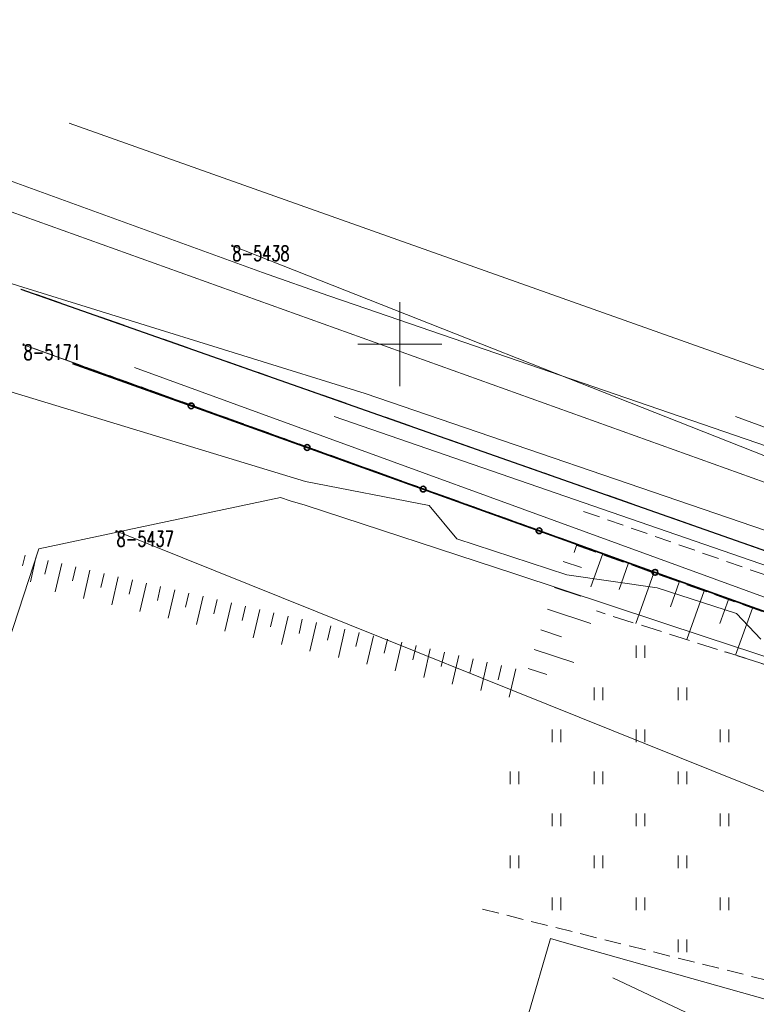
# Model space of a CAD drawing. Header units: metres. Extents: x 7427346 to 7428402, y 5774471 to 5775252.
# Tile 9 of 21: x 7427727 to 7427771, y 5774911 to 5774969. Entities that reach past the tile are written whole.
import ezdxf
from ezdxf.enums import TextEntityAlignment as Align

# ---------------------------------------------------------------- set-up
doc = ezdxf.new("R2010")
doc.units = ezdxf.units.M
for name, pattern in [('1', [0]), ('2_1', [0]), ('2_OTKC', [1.5, 1, -0.5]), ('2_OTKJ', [2, 1.5, -0.5]), ('2_OTKK', [0]), ('2_OTRK', [1.75, 1.25, -0.5]), ('2_OTRKG', [1.75, 1.25, -0.5]), ('2_OTZT', [1.5, 1, -0.5]), ('4_SUCP', [0]), ('4_SUEP_A', [0]), ('4_SUKP', [0]), ('4_SUSP', [0]), ('4_SUTP_A', [0]), ('4_SUWP', [0]), ('GDE', [0]), ('GUK', [2, 1.5, -0.5]), ('GUZ', [1, 0.5, -0.5])]:
    doc.linetypes.add(name, pattern=pattern)
doc.layers.get('0').update_dxf_attribs({"color": 250, "linetype": 'CONTINUOUS', "lineweight": 100})
for name, color, linetype, lineweight in [('Dzialki', 7, 'GDE', 18), ('Kontury', 3, 'GUK', 18), ('Numery_punktow', 7, 'CONTINUOUS', 9), ('OTK_L_0', 7, '2_OTKJ', 18), ('OTK_L_1', 7, '2_OTKK', 25), ('OTK_L_2', 7, '2_OTKC', 18), ('OTO_L_0', 7, 'CONTINUOUS', 35), ('OTR_L_1', 7, '2_OTRK', 18), ('OTZ_L_3', 7, '2_OTZT', 18), ('Podzial_sekcyjny_krzyze', 7, '1', 18), ('Punkty', 7, 'CONTINUOUS', 18), ('SUEP_L_0', 1, '4_SUEP_A', 18), ('SUSP_L_0', 7, '4_SUSP', 18), ('SUWP_L_0', 5, '4_SUWP', 18), ('Uzytki', 3, 'GUZ', 18)]:
    doc.layers.add(name, color=color, linetype=linetype, lineweight=lineweight)
for name, color, linetype, lineweight, true_color in [('SUCP_L_0', 212, '4_SUCP', 18, 0xd200d2), ('SUKP_L_0', 36, '4_SUKP', 18, 0x803300), ('SUTP_L_0', 30, '4_SUTP_A', 18, 0xff9100)]:
    doc.layers.add(name, color=color, linetype=linetype, lineweight=lineweight, true_color=true_color)
doc.styles.get("Standard").update_dxf_attribs({"font": 'Simplex.SHX', "width": 0.75})

# ---------------------------------------------------------------- blocks, each defined once
blk = doc.blocks.new('GRO')
at = {"linetype": 'CONTINUOUS'}
blk.add_circle((0, 0), 0.045, dxfattribs=at)
blk = doc.blocks.new('2_OTZT')
at = {"linetype": 'CONTINUOUS'}
for p, q in [((-0.2625, -0.375), (-0.2625, 0.375)), ((0.2625, -0.375), (0.2625, 0.375))]:
    blk.add_line(p, q, dxfattribs=at)

msp = doc.modelspace()

# ---------------------------------------------------------------- linework, layer by layer
at = {"layer": 'Dzialki'}
for p, q in [((7427794.48, 5774934.38), (7427740.03, 5774955.85)), ((7427792.46, 5774926.62), (7427727.61, 5774949.97)), ((7427789.97, 5774916.02), (7427733.14, 5774938.87))]:
    msp.add_line(p, q, dxfattribs=at)
at = {"layer": 'Kontury'}
msp.add_line((7427727.61, 5774949.97), (7427792.46, 5774926.62), dxfattribs=at)
at = {"layer": 'OTK_L_0', "linetype": '2_OTKJ'}
msp.add_line((7427792.08, 5774930.57), (7427727.45, 5774953.28), dxfattribs=at)
at = {"layer": 'OTK_L_1', "linetype": '2_OTKK'}
msp.add_line((7427727.45, 5774953.28), (7427792.08, 5774930.57), dxfattribs=at)
at = {"layer": 'OTK_L_2', "linetype": '2_OTKC'}
msp.add_line((7427791.6, 5774929.31), (7427760.62, 5774940.16), dxfattribs=at)
at = {"layer": 'OTO_L_0'}
for p, q in [((7427730.52, 5774948.86), (7427737.58, 5774946.328)), ((7427737.58, 5774946.328), (7427744.478, 5774943.853)), ((7427744.478, 5774943.853), (7427751.377, 5774941.378)), ((7427751.377, 5774941.378), (7427758.276, 5774938.904)), ((7427758.276, 5774938.904), (7427765.175, 5774936.429)), ((7427765.175, 5774936.429), (7427772.074, 5774933.954))]:
    msp.add_line(p, q, dxfattribs=at)
for centre in [(7427737.58, 5774946.328), (7427744.478, 5774943.853), (7427751.377, 5774941.378), (7427758.276, 5774938.904), (7427765.175, 5774936.429)]:
    msp.add_circle(centre, 0.17, dxfattribs=at)
at = {"layer": 'OTR_L_1', "linetype": '2_OTRKG'}
msp.add_line((7427784.735, 5774929.395), (7427760.074, 5774938.187), dxfattribs=at)
at = {"layer": 'OTR_L_1', "linetype": '2_1'}
for p, q in [((7427760.511, 5774938.031), (7427760.359, 5774937.606)), ((7427727.704, 5774937.452), (7427727.555, 5774936.807)), ((7427762.047, 5774937.484), (7427761.362, 5774935.561)), ((7427728.349, 5774937.302), (7427728.015, 5774935.858)), ((7427729.072, 5774937.135), (7427728.884, 5774936.326)), ((7427729.881, 5774936.948), (7427729.493, 5774935.269)), ((7427730.72, 5774936.754), (7427730.526, 5774935.914)), ((7427759.711, 5774937.077), (7427760.792, 5774936.723)), ((7427763.584, 5774936.936), (7427763.038, 5774935.406)), ((7427731.56, 5774936.559), (7427731.171, 5774934.88)), ((7427732.4, 5774936.365), (7427732.205, 5774935.525)), ((7427733.24, 5774936.171), (7427732.851, 5774934.489)), ((7427765.114, 5774936.39), (7427764.042, 5774933.383)), ((7427734.081, 5774935.976), (7427733.886, 5774935.135)), ((7427734.921, 5774935.781), (7427734.532, 5774934.099)), ((7427735.763, 5774935.587), (7427735.568, 5774934.745)), ((7427766.617, 5774935.854), (7427766.091, 5774934.377)), ((7427736.604, 5774935.392), (7427736.215, 5774933.708)), ((7427737.446, 5774935.197), (7427737.251, 5774934.355)), ((7427738.288, 5774935.002), (7427737.898, 5774933.317)), ((7427759.203, 5774935.527), (7427760.753, 5774935.02)), ((7427768.094, 5774935.328), (7427767.06, 5774932.425)), ((7427739.131, 5774934.807), (7427738.936, 5774933.965)), ((7427739.973, 5774934.612), (7427739.583, 5774932.926)), ((7427740.817, 5774934.417), (7427740.621, 5774933.574)), ((7427769.546, 5774934.81), (7427769.037, 5774933.385)), ((7427741.66, 5774934.222), (7427741.269, 5774932.535)), ((7427742.504, 5774934.027), (7427742.308, 5774933.183)), ((7427743.348, 5774933.831), (7427742.957, 5774932.143)), ((7427758.78, 5774934.235), (7427761.364, 5774933.389)), ((7427770.971, 5774934.302), (7427769.972, 5774931.501)), ((7427744.192, 5774933.636), (7427743.997, 5774932.791)), ((7427745.037, 5774933.44), (7427744.646, 5774931.75)), ((7427745.882, 5774933.245), (7427745.686, 5774932.4)), ((7427746.727, 5774933.049), (7427746.336, 5774931.358)), ((7427747.573, 5774932.854), (7427747.377, 5774932.008)), ((7427748.419, 5774932.658), (7427748.027, 5774930.965)), ((7427758.377, 5774933.004), (7427759.608, 5774932.601)), ((7427749.265, 5774932.462), (7427749.069, 5774931.615)), ((7427750.112, 5774932.266), (7427749.72, 5774930.572)), ((7427750.959, 5774932.07), (7427750.763, 5774931.223)), ((7427751.806, 5774931.874), (7427751.414, 5774930.179)), ((7427752.654, 5774931.678), (7427752.457, 5774930.83)), ((7427753.501, 5774931.482), (7427753.109, 5774929.785)), ((7427757.992, 5774931.83), (7427760.34, 5774931.061)), ((7427754.35, 5774931.285), (7427754.153, 5774930.437)), ((7427755.198, 5774931.089), (7427754.805, 5774929.391)), ((7427756.047, 5774930.892), (7427755.851, 5774930.043)), ((7427756.896, 5774930.696), (7427756.503, 5774928.997)), ((7427757.626, 5774930.711), (7427758.745, 5774930.345))]:
    msp.add_line(p, q, dxfattribs=at)
at = {"layer": 'OTR_L_1', "linetype": '2_OTRK'}
msp.add_line((7427783.9, 5774927.08), (7427761.69, 5774934.13), dxfattribs=at)
at = {"layer": 'OTZ_L_3', "linetype": '2_OTZT'}
for p, q in [((7427783.9, 5774927.08), (7427769.31, 5774931.71)), ((7427779.16, 5774910.34), (7427754.51, 5774916.49))]:
    msp.add_line(p, q, dxfattribs=at)
at = {"layer": 'Podzial_sekcyjny_krzyze'}
for p, q in [((7427750, 5774947.5), (7427750, 5774952.5)), ((7427747.5, 5774950), (7427752.5, 5774950))]:
    msp.add_line(p, q, dxfattribs=at)
at = {"layer": 'SUCP_L_0', "linetype": '4_SUCP'}
for p, q in [((7427742.9, 5774940.89), (7427733.808, 5774938.955)), ((7427743.47, 5774940.69), (7427742.9, 5774940.89)), ((7427744.37, 5774940.42), (7427743.47, 5774940.69)), ((7427756.83, 5774936.34), (7427744.37, 5774940.42)), ((7427733.383, 5774938.865), (7427728.52, 5774937.83)), ((7427733.808, 5774938.955), (7427733.383, 5774938.865)), ((7427728.52, 5774937.83), (7427724.92, 5774926.86)), ((7427768.22, 5774932.58), (7427756.83, 5774936.34)), ((7427779.62, 5774928.82), (7427768.22, 5774932.58))]:
    msp.add_line(p, q, dxfattribs=at)
at = {"layer": 'SUEP_L_0', "linetype": '4_SUEP_A'}
for p, q in [((7427786.14, 5774929.69), (7427734.21, 5774948.61)), ((7427786.84, 5774939.48), (7427769.97, 5774945.7))]:
    msp.add_line(p, q, dxfattribs=at)
at = {"layer": 'SUKP_L_0', "linetype": '4_SUKP'}
for p, q in [((7427741.83, 5774954.27), (7427700.3, 5774969.3)), ((7427745.76, 5774952.88), (7427741.83, 5774954.27)), ((7427747.34, 5774952.34), (7427745.76, 5774952.88)), ((7427775.28, 5774942.73), (7427747.34, 5774952.34)), ((7427757.62, 5774910.08), (7427758.96, 5774914.65)), ((7427758.96, 5774914.65), (7427759.9, 5774914.38)), ((7427759.9, 5774914.38), (7427778.15, 5774909.23)), ((7427762.66, 5774912.32), (7427783.99, 5774902.25))]:
    msp.add_line(p, q, dxfattribs=at)
at = {"layer": 'SUSP_L_0', "linetype": '4_SUSP'}
for p, q in [((7427744.38, 5774941.84), (7427726.34, 5774947.32)), ((7427751.74, 5774940.4), (7427744.38, 5774941.84)), ((7427753.39, 5774938.42), (7427751.74, 5774940.4)), ((7427759.93, 5774936.29), (7427753.39, 5774938.42)), ((7427765.31, 5774935.5), (7427759.93, 5774936.29)), ((7427770.02, 5774933.98), (7427765.31, 5774935.5)), ((7427771.46, 5774932.46), (7427770.02, 5774933.98))]:
    msp.add_line(p, q, dxfattribs=at)
at = {"layer": 'SUTP_L_0', "linetype": '4_SUTP_A'}
for p, q in [((7427730.33, 5774963.14), (7427798.87, 5774938.81)), ((7427787.7, 5774931.32), (7427746.09, 5774945.7))]:
    msp.add_line(p, q, dxfattribs=at)
at = {"layer": 'SUWP_L_0', "linetype": '4_SUWP'}
for p, q in [((7427723.08, 5774959.24), (7427807.63, 5774928.86)), ((7427717.44, 5774956.52), (7427747.94, 5774947.07)), ((7427747.94, 5774947.07), (7427794.46, 5774931.14))]:
    msp.add_line(p, q, dxfattribs=at)
at = {"layer": 'Uzytki'}
msp.add_line((7427792.46, 5774926.62), (7427727.61, 5774949.97), dxfattribs=at)

# ---------------------------------------------------------------- block references
at = {"layer": 'OTZ_L_3'}
for p in [(7427764.31, 5774931.71), (7427761.81, 5774929.21), (7427766.81, 5774929.21), (7427759.31, 5774926.71), (7427764.31, 5774926.71), (7427769.31, 5774926.71), (7427756.81, 5774924.21), (7427761.81, 5774924.21), (7427766.81, 5774924.21), (7427759.31, 5774921.71), (7427764.31, 5774921.71), (7427769.31, 5774921.71), (7427756.81, 5774919.21), (7427761.81, 5774919.21), (7427766.81, 5774919.21), (7427759.31, 5774916.71), (7427764.31, 5774916.71), (7427769.31, 5774916.71), (7427766.81, 5774914.21)]:
    msp.add_blockref('2_OTZT', p, dxfattribs=at)
at = {"layer": 'Punkty'}
for p in [(7427740.03, 5774955.85), (7427727.61, 5774949.97), (7427733.14, 5774938.87)]:
    msp.add_blockref('GRO', p, dxfattribs=at)

# ---------------------------------------------------------------- texts
at = {"layer": 'Numery_punktow', "width": 0.7}
for s, p in [('8-5438', (7427740.03, 5774955.85)), ('8-5171', (7427727.61, 5774949.97)), ('8-5437', (7427733.14, 5774938.87))]:
    msp.add_text(s, height=0.9, dxfattribs=at).set_placement(p, align=Align.TOP_LEFT)

doc.saveas('drawing.dxf')
